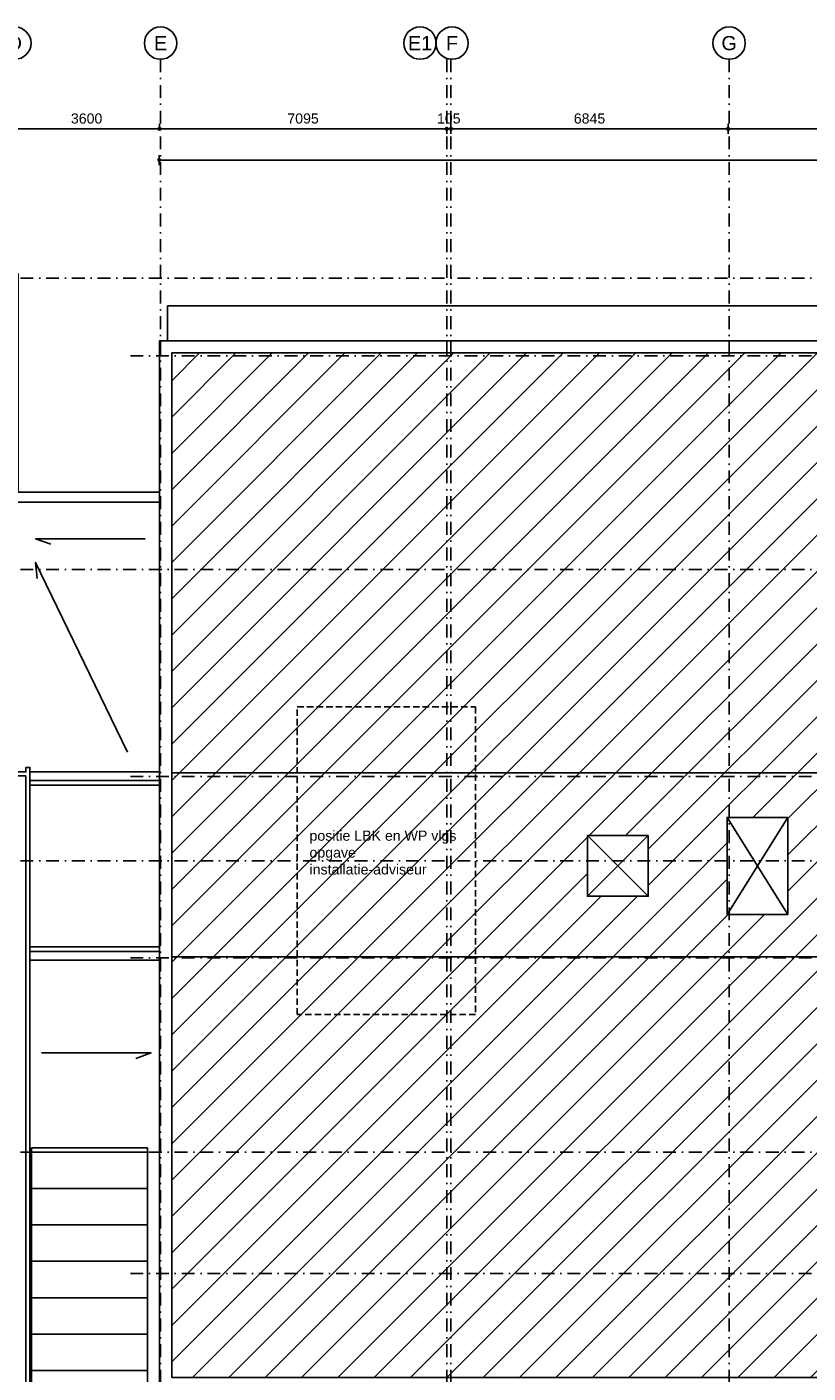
# Model space of a CAD drawing. Header units: millimetres. Extents: x 1137596 to 6076935, y -417599 to 265181.
# Tile 45 of 47: x 1463729 to 1483026, y -318934 to -285665. Entities that reach past the tile are written whole.
import ezdxf
from ezdxf.enums import TextEntityAlignment as Align

# ---------------------------------------------------------------- set-up
doc = ezdxf.new("R2010")
doc.units = ezdxf.units.MM
doc.header["$LTSCALE"] = 50
doc.header["$PDMODE"] = 3
doc.header["$PDSIZE"] = 1
doc.linetypes.add('DASHDOT2', pattern=[12.7, 6.35, -3.175, 0, -3.175])
doc.linetypes.add('HIDDEN2', pattern=[4.7625, 3.175, -1.5875])
doc.layers.get('0').update_dxf_attribs({"linetype": 'CONTINUOUS'})
doc.layers.get('DEFPOINTS').update_dxf_attribs({"linetype": 'CONTINUOUS'})
for name, color, linetype in [('00---0--FM-BRU3DEF', 4, 'CONTINUOUS'), ('AI$1A---_INFO', 1, 'CONTINUOUS'), ('AL21----_BUITENWAND', 3, 'CONTINUOUS'), ('AL24----_TRAPPEN', 1, 'CONTINUOUS'), ('AL27----_DAKEN', 7, 'CONTINUOUS'), ('Alg-Dun-Arc', 8, 'CONTINUOUS'), ('AT$1A---_TEKST', 2, 'CONTINUOUS'), ('bib @ 100', 7, 'CONTINUOUS'), ('DIM25', 1, 'CONTINUOUS'), ('Stramien-Alg-Az', 9, 'DASHDOT2'), ('Stramien-Alg-Drs', 8, 'CONTINUOUS'), ('Stramien-Alg-Txt', 2, 'CONTINUOUS'), ('Txt25', 2, 'CONTINUOUS')]:
    doc.layers.add(name, color=color, linetype=linetype)
doc.styles.add('BOS3', font='arial.ttf')
doc.dimstyles.new('BOS3', dxfattribs={"dimtxt": 2.5, "dimasz": 1.25, "dimexe": 1.25, "dimexo": 0, "dimgap": 1.25, "dimtad": 1, "dimdec": 3, "dimdsep": 46, "dimtxsty": 'BOS3', "dimblk": 'SMALL', "dimblk1": 'SMALL', "dimblk2": 'SMALL', "dimsah": 1, "dimcen": 2.5, "dimclrd": 1, "dimclre": 1, "dimclrt": 2, "dimadec": 4, "dimazin": 2, "dimtfac": 0.4, "dimtdec": 0, "dimtix": 1, "dimtmove": 2, "dimatfit": 3, "dimfxl": 1.25, "dimfxlon": 1, "dimtvp": 1, "dimtolj": 1, "dimarcsym": 0})

# ---------------------------------------------------------------- blocks, each defined once
blk = doc.blocks.new('*U247')
at = {"layer": 'Stramien-Alg-Drs'}
blk.add_circle((-4, 0), 4, dxfattribs=at)
at = {"layer": 'Stramien-Alg-Txt', "style": 'BOS3'}
blk.add_attdef('TEKST', text='', height=3.5, dxfattribs=at).set_placement((-4, 0), align=Align.MIDDLE)
blk = doc.blocks.new('_Small')
at = {"color": 0, "linetype": 'ByBlock', "lineweight": -2}
blk.add_circle((0, 0), 0.25, dxfattribs=at)
blk = doc.blocks.new('*D193')
at = {"layer": 'DEFPOINTS', "color": 0, "transparency": 16777216}
for p in [(727599, -559476), (731199, -559428), (731199, -559476)]:
    blk.add_point(p, dxfattribs=at)
at = {"layer": 'DIM25', "color": 1, "lineweight": -2, "transparency": 16777216}
for p, q in [((727599, -559428), (727599, -559303)), ((727599, -559428), (731199, -559428)), ((731199, -559428), (731199, -559303))]:
    blk.add_line(p, q, dxfattribs=at)
at = {"layer": 'DIM25', "color": 1, "lineweight": -2, "transparency": 16777216, "xscale": 125, "yscale": 125, "zscale": 125, "rotation": 180}
blk.add_blockref('_Small', (727599, -559428), dxfattribs=at)
at = {"layer": 'DIM25', "color": 1, "lineweight": -2, "transparency": 16777216, "xscale": 125, "yscale": 125, "zscale": 125}
blk.add_blockref('_Small', (731199, -559428), dxfattribs=at)
at = {"layer": 'DIM25', "color": 2, "transparency": 16777216, "insert": (729399, -559175), "char_height": 250, "attachment_point": 5, "style": 'BOS3'}
blk.add_mtext('\\A1;3600', dxfattribs=at)
blk = doc.blocks.new('*D194')
at = {"layer": 'DEFPOINTS', "color": 0, "transparency": 16777216}
for p in [(731199, -559476), (738294, -559390), (738294, -559428)]:
    blk.add_point(p, dxfattribs=at)
at = {"layer": 'DIM25', "color": 1, "lineweight": -2, "transparency": 16777216}
for p, q in [((731199, -559428), (731199, -559303)), ((731199, -559428), (738294, -559428)), ((738294, -559428), (738294, -559553))]:
    blk.add_line(p, q, dxfattribs=at)
at = {"layer": 'DIM25', "color": 1, "lineweight": -2, "transparency": 16777216, "xscale": 125, "yscale": 125, "zscale": 125, "rotation": 180}
blk.add_blockref('_Small', (731199, -559428), dxfattribs=at)
at = {"layer": 'DIM25', "color": 1, "lineweight": -2, "transparency": 16777216, "xscale": 125, "yscale": 125, "zscale": 125}
blk.add_blockref('_Small', (738294, -559428), dxfattribs=at)
at = {"layer": 'DIM25', "color": 2, "transparency": 16777216, "insert": (734746, -559175), "char_height": 250, "attachment_point": 5, "style": 'BOS3'}
blk.add_mtext('\\A1;7095', dxfattribs=at)
blk = doc.blocks.new('*D195')
at = {"layer": 'DEFPOINTS', "color": 0, "transparency": 16777216}
for p in [(738294, -559390), (738399, -559428), (738399, -560373)]:
    blk.add_point(p, dxfattribs=at)
at = {"layer": 'DIM25', "color": 1, "lineweight": -2, "transparency": 16777216}
for p, q in [((738294, -559428), (738169, -559428)), ((738294, -559428), (738294, -559553)), ((738294, -559428), (738399, -559428)), ((738399, -559553), (738399, -559303)), ((738399, -559428), (738524, -559428))]:
    blk.add_line(p, q, dxfattribs=at)
at = {"layer": 'DIM25', "color": 1, "lineweight": -2, "transparency": 16777216, "xscale": 125, "yscale": 125, "zscale": 125}
blk.add_blockref('_Small', (738294, -559428), dxfattribs=at)
at = {"layer": 'DIM25', "color": 1, "lineweight": -2, "transparency": 16777216, "xscale": 125, "yscale": 125, "zscale": 125, "rotation": 180}
blk.add_blockref('_Small', (738399, -559428), dxfattribs=at)
at = {"layer": 'DIM25', "color": 2, "transparency": 16777216, "insert": (738346, -559175), "char_height": 250, "attachment_point": 5, "style": 'BOS3'}
blk.add_mtext('\\A1;105', dxfattribs=at)
blk = doc.blocks.new('*D202')
at = {"layer": 'DEFPOINTS', "color": 0, "transparency": 16777216}
for p in [(745244, -559428), (745244, -559737), (738399, -560373)]:
    blk.add_point(p, dxfattribs=at)
at = {"layer": 'DIM25', "color": 1, "lineweight": -2, "transparency": 16777216}
for p, q in [((738399, -559553), (738399, -559303)), ((738399, -559428), (745244, -559428)), ((745244, -559553), (745244, -559303))]:
    blk.add_line(p, q, dxfattribs=at)
at = {"layer": 'DIM25', "color": 1, "lineweight": -2, "transparency": 16777216, "xscale": 125, "yscale": 125, "zscale": 125, "rotation": 180}
blk.add_blockref('_Small', (738399, -559428), dxfattribs=at)
at = {"layer": 'DIM25', "color": 1, "lineweight": -2, "transparency": 16777216, "xscale": 125, "yscale": 125, "zscale": 125}
blk.add_blockref('_Small', (745244, -559428), dxfattribs=at)
at = {"layer": 'DIM25', "color": 2, "transparency": 16777216, "insert": (741822, -559175), "char_height": 250, "attachment_point": 5, "style": 'BOS3'}
blk.add_mtext('\\A1;6845', dxfattribs=at)
blk = doc.blocks.new('*D203')
at = {"layer": 'DEFPOINTS', "color": 0, "transparency": 16777216}
for p in [(752194, -559428), (745244, -559737), (752194, -559871)]:
    blk.add_point(p, dxfattribs=at)
at = {"layer": 'DIM25', "color": 1, "lineweight": -2, "transparency": 16777216}
for p, q in [((745244, -559553), (745244, -559303)), ((745244, -559428), (752194, -559428)), ((752194, -559553), (752194, -559303))]:
    blk.add_line(p, q, dxfattribs=at)
at = {"layer": 'DIM25', "color": 1, "lineweight": -2, "transparency": 16777216, "xscale": 125, "yscale": 125, "zscale": 125, "rotation": 180}
blk.add_blockref('_Small', (745244, -559428), dxfattribs=at)
at = {"layer": 'DIM25', "color": 1, "lineweight": -2, "transparency": 16777216, "xscale": 125, "yscale": 125, "zscale": 125}
blk.add_blockref('_Small', (752194, -559428), dxfattribs=at)
at = {"layer": 'DIM25', "color": 2, "transparency": 16777216, "insert": (748719, -559175), "char_height": 250, "attachment_point": 5, "style": 'BOS3'}
blk.add_mtext('\\A1;6950', dxfattribs=at)
blk = doc.blocks.new('*D221')
at = {"layer": 'DEFPOINTS', "color": 0, "transparency": 16777216}
for p in [(773370, -560201), (731193, -564668), (773370, -564683)]:
    blk.add_point(p, dxfattribs=at)
at = {"layer": 'DIM25', "color": 1, "lineweight": -2, "transparency": 16777216}
for p, q in [((731193, -560326), (731193, -560076)), ((731193, -560201), (773370, -560201)), ((773370, -560326), (773370, -560076))]:
    blk.add_line(p, q, dxfattribs=at)
at = {"layer": 'DIM25', "color": 1, "lineweight": -2, "transparency": 16777216, "xscale": 125, "yscale": 125, "zscale": 125, "rotation": 180}
blk.add_blockref('_Small', (731193, -560201), dxfattribs=at)
at = {"layer": 'DIM25', "color": 1, "lineweight": -2, "transparency": 16777216, "xscale": 125, "yscale": 125, "zscale": 125}
blk.add_blockref('_Small', (773370, -560201), dxfattribs=at)
at = {"layer": 'DIM25', "color": 2, "transparency": 16777216, "insert": (752282, -559950), "char_height": 250, "attachment_point": 5, "style": 'BOS3'}
blk.add_mtext('\\A1;42177', dxfattribs=at)
blk = doc.blocks.new('stramienen')
at = {"layer": 'Stramien-Alg-Az'}
for p, q in [((730479.0455, -565041.1412), (776404.4348, -565041.1412)), ((730479.0585, -575432.0924), (776404.4477, -575432.0924))]:
    blk.add_line(p, q, dxfattribs=at)
for points in [[(731225.4193, -557711.0234), (731225.4193, -629125.5137)], [(738293.5755, -557711.0234), (738293.5755, -629125.5137)], [(738399.443, -557711.0234), (738399.443, -629125.5137)], [(745270.6695, -557711.0234), (745270.6695, -629125.5137)], [(703629.6064, -563117.1403), (776404.4348, -563117.1403)], [(703629.6064, -570317.1403), (776404.4348, -570317.1403)], [(703629.6064, -577517.1403), (776404.4348, -577517.1403)], [(730479.0455, -579918.0172), (776404.4348, -579918.0172)], [(703629.6064, -584717.1403), (776404.4348, -584717.1403)], [(730479.0455, -587717.0956), (776404.4348, -587717.0956)]]:
    blk.add_lwpolyline(points, dxfattribs=at)
at = {"layer": 'bib @ 100', "xscale": 100, "yscale": 100, "zscale": 100}
for p, values in [((728025.4193, -557311.0234), {'TEKST': 'D'}), ((731625.4193, -557311.0234), {'TEKST': 'E'}), ((738036.3455, -557310.6006), {'TEKST': 'E1'}), ((738826.6291, -557311.0234), {'TEKST': 'F'}), ((745670.6695, -557311.0234), {'TEKST': 'G'})]:
    blk.add_blockref('*U247', p, dxfattribs=at).add_auto_attribs(values)
at = {"layer": 'DIM25'}
for base, p1, p2, picture, middle in [((731198.5759, -559427.6625), (727598.5759, -559476.336), (731198.5759, -559476.3473), '*D193', (729398.5759, -559174.934)), ((738293.5755, -559427.6625), (731198.5759, -559476.3473), (738293.5755, -559390.3899), '*D194', (734746.0757, -559175.0193)), ((738398.81497, -559427.66252), (738293.81448, -559390.38994), (738398.81497, -560372.65912), '*D195', (738346.31472, -559175.01928)), ((745244.44251, -559427.66252), (738399.44297, -560372.65912), (745244.44251, -559736.79358), '*D202', (741821.94274, -559175.01928)), ((752193.7268, -559427.6625), (745243.7265, -559736.7936), (752193.7268, -559870.693), '*D203', (748718.7267, -559175.0193)), ((773370.1995, -560200.9072), (731193.1993, -564668.0989), (773370.1995, -564683.3413), '*D221', (752281.6994, -559950.3957))]:
    dim = blk.add_linear_dim(base=base, p1=p1, p2=p2, dimstyle='BOS3', override={"dimscale": 0, "dimtxt": 2.5, "dimasz": 1.25, "dimexe": 1.25, "dimexo": 1.25, "dimgap": 1.25, "dimclrt": 2, "dimfxl": 1.25, "dimfxlon": 1}, dxfattribs=at)
    dim.commit()
    dim.dimension.update_dxf_attribs({"geometry": picture, "text_midpoint": middle})

msp = doc.modelspace()

# ---------------------------------------------------------------- hatches: boundary and pattern name
at = {"layer": 'Alg-Dun-Arc', "transparency": 33554687}
h = msp.add_hatch(dxfattribs=at)
h.set_pattern_fill('LINE', color=256, scale=200, angle=45)
h.set_pattern_definition([(45, (98571.06, 0), (-449.0128, 449.0128), [])])
h.paths.add_polyline_path([(1467305.8975, -319040.5776), (1467305.8944, -293722.5738), (1508745.856, -293722.517), (1508745.8735, -304100.5164), (1508745.8727, -304100.5181), (1508745.8821, -308650.519), (1508745.8816, -308650.5179), (1508745.9018, -319040.5189)])
h.paths.add_polyline_path([(1479075.888, -305650.5626), (1479075.888, -307150.5622), (1477575.89, -307150.5622), (1477575.89, -305650.5626)], flags=16)
h.paths.add_polyline_path([(1482525.8887, -305200.5594), (1482525.8887, -307600.5616), (1481025.8911, -307600.5616), (1481025.8911, -305200.5594)], flags=16)
h.paths.add_polyline_path([(1485025.8887, -305650.555), (1485025.8887, -307150.5566), (1483525.8902, -307150.5566), (1483525.8902, -305650.555)], flags=16)
h.paths.add_polyline_path([(1487975.8887, -305650.5531), (1487975.8887, -307150.5546), (1486475.877, -307150.5546), (1486475.877, -305650.5531)], flags=16)
h.paths.add_polyline_path([(1490925.8741, -305650.5475), (1490925.8741, -307150.549), (1489425.877, -307150.549), (1489425.877, -305650.5475)], flags=16)
h.paths.add_polyline_path([(1493875.875, -305650.5419), (1493875.875, -307150.5453), (1492375.877, -307150.5453), (1492375.877, -305650.5419)], flags=16)
h.paths.add_polyline_path([(1496825.8769, -305650.5362), (1496825.8769, -307150.5378), (1495325.8789, -307150.5378), (1495325.8789, -305650.5362)], flags=16)
h.paths.add_polyline_path([(1499775.8765, -305200.5303), (1499775.8765, -307600.5325), (1498275.879, -307600.5325), (1498275.879, -305200.5303)], flags=16)
h.paths.add_polyline_path([(1501225.8787, -307150.5284), (1501225.8767, -305650.5287), (1502725.8765, -305650.5267), (1502725.8804, -307150.5265)], flags=16)

# ---------------------------------------------------------------- linework, layer by layer
at = {"layer": '00---0--FM-BRU3DEF', "color": 3}
msp.add_lwpolyline([(1463703.0063, -303966.5809), (1463803.0073, -303966.5809), (1463803.0297, -309071.5804), (1463803.0297, -313471.579), (1463709.019, -313471.579)], dxfattribs=at)
at = {"layer": 'AI$1A---_INFO'}
for points in [[(1467005.8935, -304075.5733), (1467005.8935, -304286.5729), (1463800.872, -304286.5729), (1463800.872, -304075.5733)], [(1463800.872, -304400.5731), (1463800.872, -304286.5729), (1467005.8935, -304286.5729), (1467005.8935, -304400.5731)], [(1467005.8936, -308400.5724), (1467005.8936, -308514.5726), (1463800.8807, -308514.5726), (1463800.8807, -308400.5724)], [(1467005.8936, -308725.5723), (1467005.8936, -308514.5726), (1463800.8807, -308514.5726), (1463800.8807, -308725.5723)]]:
    msp.add_lwpolyline(points, close=True, dxfattribs=at)
for points in [[(1463800.8731, -304075.5733), (1467005.8975, -304075.5733)], [(1463800.8709, -304400.5731), (1466905.8994, -304400.5731)], [(1463800.872, -304286.5729), (1466905.8994, -304286.5729)], [(1463800.8801, -308400.5724), (1467005.8936, -308400.5724)], [(1463790.2663, -308725.5723), (1467005.8936, -308725.5723)], [(1463800.8807, -308514.5726), (1467005.8936, -308514.5726)]]:
    msp.add_lwpolyline(points, dxfattribs=at)
at = {"layer": 'AL21----_BUITENWAND'}
msp.add_lwpolyline([(1463702.9997, -304176.5807), (1462596.9975, -304176.5826), (1462596.9975, -304076.5814), (1463703.001, -304076.5814), (1463703.001, -303966.5809), (1463803.0014, -303966.5848), (1463803.0131, -320671.5765), (1463703.0131, -320671.5763), (1463703.0131, -304176.5807)], dxfattribs=at)
at = {"layer": 'AL24----_TRAPPEN'}
for points in [[(1482409.9645, -344671.5746), (1482410.0054, -319524.2195), (1482410.0054, -319524.2195), (1509345.9181, -319524.2195), (1509345.9181, -319524.2195), (1509345.9181, -293455.1421), (1509345.9181, -292555.1421), (1467197.8199, -292555.1421)], [(1467197.8199, -292555.1421), (1467197.8207, -293422.5676)]]:
    msp.add_lwpolyline(points, dxfattribs=at)
at = {"layer": 'AL24----_TRAPPEN', "linetype": 'HIDDEN2'}
msp.add_lwpolyline([(1470408.8723, -310071.5804), (1470408.8723, -302471.5804), (1474808.8723, -302471.5804), (1474808.8723, -310071.5804)], close=True, dxfattribs=at)
at = {"layer": 'AL27----_DAKEN', "color": 1}
for points in [[(1467005.8843, -297406.5731), (1463269.8955, -297406.5731), (1463269.8955, -292006.5731), (1447341.8955, -292006.5731), (1447341.8955, -298675.5506), (1447101.895, -298675.5498), (1447101.895, -291766.5731), (1463509.8955, -291766.5731), (1463509.8955, -297166.5731), (1467005.8841, -297166.57)], [(1467305.8975, -319040.5776), (1467305.8944, -293722.5738), (1508745.856, -293722.517), (1508745.8735, -304100.5164), (1508745.8727, -304100.5181), (1508745.8821, -308650.519), (1508745.8816, -308650.5179), (1508745.9018, -319040.5189)], [(1482525.8887, -305200.5594), (1482525.8887, -307600.5616), (1481025.8911, -307600.5616), (1481025.8911, -305200.5594)], [(1479075.888, -305650.5626), (1479075.888, -307150.5622), (1477575.89, -307150.5622), (1477575.89, -305650.5626)], [(1463840.8887, -313370.5736), (1466705.8955, -313370.573), (1466705.9004, -335170.5746), (1463840.8917, -335170.5757)]]:
    msp.add_lwpolyline(points, close=True, dxfattribs=at)
for points in [[(1467005.8975, -319340.578), (1467005.8944, -293422.5678), (1509045.8555, -293422.5102), (1509045.8741, -304400.5158), (1509045.8733, -304400.5175), (1509045.8815, -308350.5184), (1509045.881, -308350.5173), (1509045.9024, -319340.5185), (1467005.8975, -319340.578)], [(1504382.874, -304100.5255), (1467305.8956, -304100.53)], [(1481025.8887, -305200.5614), (1482525.8907, -307600.5597)], [(1481025.8911, -307600.5616), (1482525.8887, -305200.5594)], [(1477575.8882, -305650.5626), (1479075.8899, -307150.5622)], [(1477575.89, -307150.5622), (1479075.888, -305650.5626)], [(1504382.8835, -308650.5263), (1467305.8962, -308650.5308)], [(1463840.8888, -313470.5726), (1466705.8955, -313470.5726)], [(1463840.8889, -314370.5736), (1466705.8955, -314370.5736)], [(1463840.8891, -315270.5721), (1466705.8955, -315270.5721)], [(1463840.8893, -316170.5726), (1466705.8955, -316170.5726)], [(1463840.8895, -317070.5712), (1466705.8955, -317070.5712)], [(1463840.8897, -317970.5741), (1466705.8955, -317970.5741)], [(1463840.8898, -318870.5731), (1466705.8955, -318870.5731)]]:
    msp.add_lwpolyline(points, dxfattribs=at)
at = {"layer": 'AT$1A---_TEKST', "color": 1}
for points in [[(1466648.2447, -298312.8141), (1463942.2447, -298312.8141), (1464320.2447, -298450.8141)], [(1466216.1829, -303592.7828), (1463942.2447, -298899.8141), (1463982.8823, -299300.1597)], [(1464088.2447, -311018.8141), (1466794.2447, -311018.8141), (1466416.2447, -311156.8141)]]:
    msp.add_lwpolyline(points, dxfattribs=at)

# ---------------------------------------------------------------- block references
msp.add_blockref('stramienen', (735804.6339, 271245.5598))

# ---------------------------------------------------------------- texts
at = {"layer": 'Txt25', "insert": (1470709.7433, -305527.5994), "char_height": 250, "attachment_point": 1, "style": 'BOS3'}
msp.add_mtext_dynamic_manual_height_columns('positie LBK en WP vlgs opgave installatie-adviseur ', width=3680.493237, gutter_width=1250, heights=[0], dxfattribs=at)

doc.saveas('drawing.dxf')
